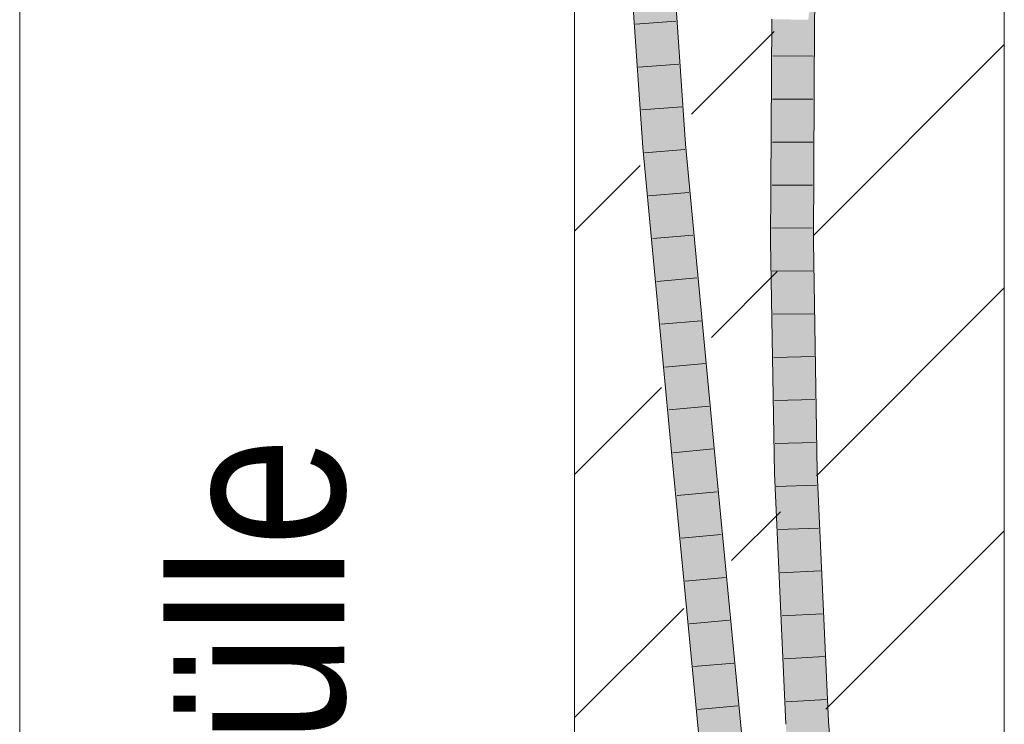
# Model space of a CAD drawing. Extents: x -620 to 300, y 62 to 1162.
# Tile 254 of 256: x 221.78 to 227.51, y 862.23 to 866.33. Entities that reach past the tile are written whole.
import ezdxf
from ezdxf.lldxf.tags import DXFTag

# ---------------------------------------------------------------- set-up
doc = ezdxf.new("R2010")
doc.units = 0
doc.layers.get('0').update_dxf_attribs({"lineweight": 13})
for name, color, linetype, lineweight, true_color in [('E_Detail_Beschriftung', 7, 'Continuous', 13, 0x009900), ('E_Detail_Wandschraffur', 7, 'Continuous', 5, 0xc0c0c0), ('E_Leerrohr 25-A06G94ES8I', 7, 'Continuous', 9, 0xff8000), ('E_Leerrohr 25-Shading', 7, 'Continuous', 9, 0xff8000)]:
    doc.layers.add(name, color=color, linetype=linetype, lineweight=lineweight, true_color=true_color)
doc.layers.add('E_Detail_Linie_Text_Bem', color=7, linetype='Continuous', lineweight=13)
doc.styles.get("Standard").update_dxf_attribs({"font": 'ARIALN.TTF'})
tags = doc.linetypes.add('fein_strichliert', pattern=[4, 1, -2, 1]).pattern_tags.tags
tags[8:9] = [DXFTag(74, 4), DXFTag(75, 0), DXFTag(340, '0'), DXFTag(46, 0.0), DXFTag(50, 0.0), DXFTag(44, 0.0), DXFTag(45, 0.0)]
tags[6:7] = [DXFTag(74, 4), DXFTag(75, 0), DXFTag(340, '0'), DXFTag(46, 0.0), DXFTag(50, 0.0), DXFTag(44, 0.0), DXFTag(45, 0.0)]
tags[4:5] = [DXFTag(74, 4), DXFTag(75, 0), DXFTag(340, '0'), DXFTag(46, 0.0), DXFTag(50, 0.0), DXFTag(44, 0.0), DXFTag(45, 0.0)]
tags = doc.linetypes.add('fein_strichliert-A06G94EV8I', pattern=[4, 1, -2, 1]).pattern_tags.tags
tags[8:9] = [DXFTag(74, 4), DXFTag(75, 0), DXFTag(340, '0'), DXFTag(46, 0.0), DXFTag(50, 0.0), DXFTag(44, 0.0), DXFTag(45, 0.0)]
tags[6:7] = [DXFTag(74, 4), DXFTag(75, 0), DXFTag(340, '0'), DXFTag(46, 0.0), DXFTag(50, 0.0), DXFTag(44, 0.0), DXFTag(45, 0.0)]
tags[4:5] = [DXFTag(74, 4), DXFTag(75, 0), DXFTag(340, '0'), DXFTag(46, 0.0), DXFTag(50, 0.0), DXFTag(44, 0.0), DXFTag(45, 0.0)]

# ---------------------------------------------------------------- blocks, each defined once
blk = doc.blocks.new('Shading-A06G94358I', base_point=(225.3436, 853.8696))
at = {"layer": 'E_Leerrohr 25-Shading', "color": 43, "true_color": 0xd7ab7f}
for points in [[(225.2835, 867.379), (225.4078, 865.5837), (225.3875, 866.4076), (225.4277, 865.5853)], [(225.4967, 867.3889), (225.6204, 865.6011), (225.5408, 867.2812), (225.6569, 865.6041)], [(226.3982, 866.3273), (226.4164, 866.8762), (226.3767, 866.3275), (226.379, 866.4252)], [(226.4075, 866.3272), (226.4164, 866.8762), (226.3982, 866.3273)], [(226.379, 866.4252), (226.3709, 866.3276), (226.3767, 866.3275)], [(225.4277, 865.5853), (225.4443, 865.5867), (225.3875, 866.4076)], [(226.1838, 865.0355), (226.1719, 866.3297), (226.1533, 865.5333), (226.1575, 866.3299)], [(226.1865, 866.3295), (226.1719, 866.3297), (226.1741, 866.1566), (226.1733, 866.1771)], [(226.1865, 866.3295), (226.1741, 866.1566), (226.1861, 866.1564)], [(226.1876, 866.1564), (226.1865, 866.3295), (226.1861, 866.1564)], [(226.1907, 865.6849), (226.1941, 866.3295), (226.1865, 866.3295)], [(226.3767, 866.3275), (226.3709, 866.3276), (226.3641, 865.0365)], [(226.3723, 865.0366), (226.3982, 866.3273), (226.3641, 865.0365), (226.3767, 866.3275)], [(226.3723, 865.0366), (226.4075, 866.3272), (226.3982, 866.3273)], [(226.3723, 865.0366), (226.3897, 865.0367), (226.4075, 866.3272), (226.4042, 865.6923)], [(226.1733, 866.1771), (226.1838, 865.0355), (226.1854, 865.8347)], [(226.1741, 866.1566), (226.1854, 865.8347), (226.1861, 866.1564)], [(226.1907, 865.6849), (226.1876, 866.1564), (226.1854, 865.8347), (226.1861, 866.1564)], [(226.1854, 865.8347), (226.1838, 865.0355), (226.1907, 865.6848), (226.1873, 865.0355)], [(226.1907, 865.6849), (226.1854, 865.8347), (226.1907, 865.6848)], [(226.3897, 865.0367), (226.4007, 865.0367), (226.4042, 865.6923)], [(225.4078, 865.5837), (225.4758, 864.8619), (225.4277, 865.5853)], [(225.4758, 864.8619), (225.4443, 865.5867), (225.4277, 865.5853)], [(225.4443, 865.5867), (225.4758, 864.8619), (225.4525, 865.4998), (225.5408, 864.1725)], [(225.7891, 863.8129), (225.8255, 863.8164), (225.6204, 865.6011), (225.6569, 865.6041)], [(226.1533, 865.5333), (226.1507, 865.0353), (226.1752, 865.0354)], [(226.1838, 865.0355), (226.1533, 865.5333), (226.1752, 865.0354)], [(225.5408, 864.1725), (225.5767, 863.7927), (225.4525, 865.4998), (225.6131, 863.7961)], [(226.1507, 865.0353), (226.1926, 864.7194), (226.1752, 865.0354)], [(226.2097, 863.692), (226.1507, 865.0353), (226.1731, 863.6908)], [(226.1507, 865.0353), (226.2097, 863.692), (226.1926, 864.7194), (226.1926, 864.7192)], [(226.1926, 864.7194), (226.1838, 865.0355), (226.1752, 865.0354)], [(226.1926, 864.7192), (226.1873, 865.0355), (226.1838, 865.0355)], [(226.3723, 865.0366), (226.3641, 865.0365), (226.3775, 864.2314)], [(226.3834, 864.5775), (226.3897, 865.0367), (226.3725, 865.0136), (226.3723, 865.0366)], [(226.3798, 864.3118), (226.3834, 864.5775), (226.3727, 864.9734), (226.3725, 865.0136)], [(226.3912, 864.7054), (226.3897, 865.0367), (226.3853, 864.5027), (226.3834, 864.5775)], [(226.3912, 864.7054), (226.4007, 865.0367), (226.3897, 865.0367)], [(226.4007, 865.0367), (226.3912, 864.7054), (226.4065, 863.8918), (226.3941, 864.037)], [(226.4007, 865.0367), (226.4065, 863.8918), (226.4058, 864.731)], [(226.3727, 864.9734), (226.3775, 864.2314), (226.3798, 864.3118)], [(226.3935, 864.1783), (226.3912, 864.7054), (226.3853, 864.5027)], [(226.4058, 864.731), (226.4062, 864.2369), (226.414, 864.2372)], [(226.3834, 864.5775), (226.3798, 864.3118), (226.3853, 864.5027)], [(226.3811, 864.1888), (226.3853, 864.5027), (226.3798, 864.3118)], [(226.3811, 864.1888), (226.3941, 864.037), (226.3853, 864.5027), (226.3935, 864.1783)], [(226.3798, 864.3118), (226.3775, 864.2314), (226.3811, 864.1888)], [(226.3811, 864.1888), (226.3775, 864.2314), (226.3864, 863.6976)], [(226.3941, 864.037), (226.3811, 864.1888), (226.3956, 863.6979), (226.3864, 863.6976)], [(226.4062, 864.2369), (226.4065, 863.8918), (226.414, 864.2372), (226.423, 863.6987)], [(226.3956, 863.6979), (226.4066, 863.6982), (226.3941, 864.037), (226.4065, 863.8918)], [(226.4066, 863.6982), (226.423, 863.6987), (226.4065, 863.8918)], [(225.7592, 861.897), (225.7957, 861.9002), (225.5767, 863.7927), (225.6131, 863.7961)], [(225.9718, 861.9155), (226.0083, 861.9186), (225.7891, 863.8129), (225.8255, 863.8164)], [(226.2097, 863.692), (226.1731, 863.6908), (226.276, 862.232), (226.2394, 862.2297)], [(226.3956, 863.6979), (226.3864, 863.6976), (226.4524, 862.2429)], [(226.4583, 862.2432), (226.4066, 863.6982), (226.4524, 862.2429), (226.3956, 863.6979)], [(226.4889, 862.2451), (226.423, 863.6987), (226.4583, 862.2432), (226.4066, 863.6982)], [(226.4583, 862.2432), (226.4524, 862.2429), (226.577, 860.6038)], [(226.6135, 860.6069), (226.4889, 862.2451), (226.577, 860.6038), (226.4583, 862.2432)], [(226.276, 862.232), (226.2394, 862.2297), (226.4008, 860.589), (226.3643, 860.5859)]]:
    blk.add_solid(points, dxfattribs=at)
at = {"layer": 'E_Leerrohr 25-Shading', "color": 31, "true_color": 0xfabd7f}
for points in [[(225.4443, 865.5867), (225.5323, 865.5939), (225.3201, 867.3807), (225.4084, 867.3848)], [(225.524, 865.7148), (225.4967, 867.3889), (225.4252, 867.142), (225.433, 867.301)], [(225.4967, 867.3889), (225.524, 865.7148), (225.6204, 865.6011), (225.5323, 865.5939)], [(226.2557, 865.0359), (226.2164, 866.3292), (226.1907, 865.6849), (226.1941, 866.3295)], [(226.2557, 865.0359), (226.2757, 865.036), (226.2164, 866.3292), (226.2684, 866.3287)], [(226.2757, 865.036), (226.2825, 866.3286), (226.2684, 866.3287)], [(226.3709, 866.3276), (226.2825, 866.3286), (226.3641, 865.0365), (226.2757, 865.036)], [(226.1907, 865.6849), (226.1873, 865.0355), (226.2137, 865.0356)], [(226.2557, 865.0359), (226.1907, 865.6849), (226.2137, 865.0356)], [(225.6131, 863.7961), (225.7011, 863.8045), (225.4443, 865.5867), (225.5323, 865.5939)], [(225.5323, 865.5939), (225.7011, 863.8045), (225.6204, 865.6011), (225.7353, 863.8078)], [(225.7353, 863.8078), (225.7891, 863.8129), (225.6204, 865.6011)], [(226.1873, 865.0355), (226.2473, 864.309), (226.2137, 865.0356)], [(226.1926, 864.7192), (226.2473, 864.309), (226.1873, 865.0355)], [(226.2473, 864.309), (226.2557, 865.0359), (226.2137, 865.0356)], [(226.2557, 865.0359), (226.2473, 864.309), (226.2586, 864.967), (226.298, 863.6948)], [(226.2892, 864.2277), (226.2757, 865.036), (226.2557, 865.0359)], [(226.3775, 864.2314), (226.3641, 865.0365), (226.2892, 864.2277), (226.2757, 865.036)], [(226.298, 863.6948), (226.2892, 864.2277), (226.2586, 864.967)], [(226.2097, 863.692), (226.2489, 863.6932), (226.1926, 864.7192)], [(226.1926, 864.7192), (226.2489, 863.6932), (226.2473, 864.309), (226.2758, 863.6941)], [(226.2758, 863.6941), (226.298, 863.6948), (226.2473, 864.309)], [(226.3864, 863.6976), (226.3775, 864.2314), (226.298, 863.6948), (226.2892, 864.2277)], [(225.7957, 861.9002), (225.8837, 861.9078), (225.6131, 863.7961), (225.7011, 863.8045)], [(225.7011, 863.8045), (225.8025, 862.751), (225.7353, 863.8078)], [(225.8025, 862.751), (225.7891, 863.8129), (225.7353, 863.8078)], [(225.7891, 863.8129), (225.8025, 862.751), (225.9673, 861.9151), (225.8837, 861.9078)], [(225.7891, 863.8129), (225.9673, 861.9151), (225.9718, 861.9155)], [(226.2489, 863.6932), (226.2097, 863.692), (226.35, 862.2365), (226.276, 862.232)], [(226.35, 862.2365), (226.3642, 862.2374), (226.2489, 863.6932), (226.2758, 863.6941)], [(226.3642, 862.2374), (226.298, 863.6948), (226.2758, 863.6941)], [(226.3864, 863.6976), (226.298, 863.6948), (226.4524, 862.2429), (226.3642, 862.2374)], [(226.4889, 860.5964), (226.3642, 862.2374), (226.35, 862.2365)], [(226.4524, 862.2429), (226.3642, 862.2374), (226.577, 860.6038), (226.4889, 860.5964)], [(226.4889, 860.5964), (226.35, 862.2365), (226.4008, 860.589), (226.276, 862.232)]]:
    blk.add_solid(points, dxfattribs=at)
blk = doc.blocks.new('Referenz-A06G94EW8I')
at = {"layer": 'E_Detail_Linie_Text_Bem', "linetype": 'fein_strichliert-A06G94EV8I', "ltscale": 0.65}
blk.add_line((221.7825, 852.818), (221.7825, 905.6973), dxfattribs=at)
at = {"layer": 'E_Detail_Linie_Text_Bem', "linetype": 'Continuous', "ltscale": 0.13}
for p, q in [((227.5108, 893.626), (227.5108, 853.626)), ((225.0108, 853.626), (225.0108, 881.626))]:
    blk.add_line(p, q, dxfattribs=at)
at = {"layer": 'E_Detail_Wandschraffur', "linetype": 'fein_strichliert', "ltscale": 0.13}
for p, q in [((225.6915, 865.7783), (226.1719, 866.2587)), ((225.0108, 865.0976), (225.3932, 865.4799)), ((226.4175, 863.6757), (227.5108, 864.7691)), ((225.9239, 863.1822), (226.2078, 863.4661)), ((225.0108, 862.2691), (225.6458, 862.9041))]:
    blk.add_line(p, q, dxfattribs=at)
at = {"layer": 'E_Detail_Wandschraffur', "linetype": 'ByBlock', "ltscale": 0.13}
for p, q in [((226.3985, 865.071), (227.5108, 866.1833)), ((225.8077, 864.4802), (226.1899, 864.8624)), ((225.0108, 863.6833), (225.5158, 864.1883)), ((226.4729, 862.3169), (227.5108, 863.3549))]:
    blk.add_line(p, q, dxfattribs=at)
at = {"layer": 'E_Leerrohr 25-A06G94ES8I', "linetype": 'Continuous', "ltscale": 0.13}
for p, q in [((226.4286, 867.6379), (226.4075, 866.3272)), ((225.4078, 865.5837), (225.2835, 867.379)), ((225.6569, 865.6041), (225.5333, 867.3907)), ((225.6, 866.3182), (225.3655, 866.3023)), ((226.1575, 866.3299), (226.1507, 865.0353)), ((226.4075, 866.3272), (226.4007, 865.0367)), ((226.1639, 866.1167), (226.3989, 866.1148)), ((225.6172, 866.0694), (225.3828, 866.0524)), ((226.1626, 865.8663), (226.3976, 865.8652)), ((225.6344, 865.8205), (225.4001, 865.8024)), ((225.5767, 863.7927), (225.4078, 865.5837)), ((225.6525, 865.5717), (225.4182, 865.5525)), ((225.8255, 863.8164), (225.6569, 865.6041)), ((226.1613, 865.6159), (226.3963, 865.6155)), ((226.1599, 865.3655), (226.3949, 865.3659)), ((225.6759, 865.3231), (225.4417, 865.3034)), ((226.1586, 865.1152), (226.3936, 865.1163)), ((225.6994, 865.0744), (225.4652, 865.0543)), ((226.1507, 865.0353), (226.1731, 863.6908)), ((226.4007, 865.0367), (226.423, 863.6987)), ((225.7228, 864.8257), (225.4887, 864.8052)), ((226.161, 864.8647), (226.396, 864.8668)), ((226.1652, 864.6142), (226.4002, 864.6174)), ((225.7463, 864.577), (225.5122, 864.5561)), ((226.1694, 864.3636), (226.4043, 864.368)), ((225.7697, 864.3284), (225.5357, 864.307)), ((225.7932, 864.0797), (225.5592, 864.0578)), ((226.1735, 864.1131), (226.4085, 864.1186)), ((226.1777, 863.8626), (226.4126, 863.8692)), ((225.7592, 861.897), (225.5767, 863.7927)), ((225.8166, 863.831), (225.5827, 863.8087)), ((226.0082, 861.9187), (225.8255, 863.8164)), ((226.1731, 863.6908), (226.2394, 862.2297)), ((226.423, 863.6987), (226.4889, 862.2451)), ((226.1842, 863.6121), (226.419, 863.6199)), ((225.8406, 863.582), (225.6066, 863.56)), ((225.8645, 863.3331), (225.6306, 863.3113)), ((226.1955, 863.3618), (226.4303, 863.3708)), ((226.2069, 863.1114), (226.4417, 863.1216)), ((225.8885, 863.0841), (225.6545, 863.0625)), ((226.2182, 862.8611), (226.453, 862.8725)), ((225.9125, 862.8351), (225.6784, 862.8138)), ((225.9365, 862.5861), (225.7024, 862.5651)), ((226.2296, 862.6107), (226.4643, 862.6233)), ((226.241, 862.3604), (226.4756, 862.3742)), ((225.9604, 862.3371), (225.7263, 862.3164)), ((226.4889, 862.2451), (226.6135, 860.6069))]:
    blk.add_line(p, q, dxfattribs=at)
at = {"layer": 'E_Detail_Beschriftung', "linetype": 'Continuous', "ltscale": 0.13, "insert": (222.6719, 858.2318), "char_height": 1, "attachment_point": 1, "rotation": 90}
blk.add_mtext('{\\fArial Narrow;4x Endtülle}', dxfattribs=at)

msp = doc.modelspace()

# ---------------------------------------------------------------- block references
at = {"color": 8, "lineweight": 25, "ltscale": 0.25, "true_color": 0x808080}
msp.add_blockref('Referenz-A06G94EW8I', (0, 0), dxfattribs=at)
msp.add_blockref('Shading-A06G94358I', (225.3436, 853.8696))

doc.saveas('drawing.dxf')
